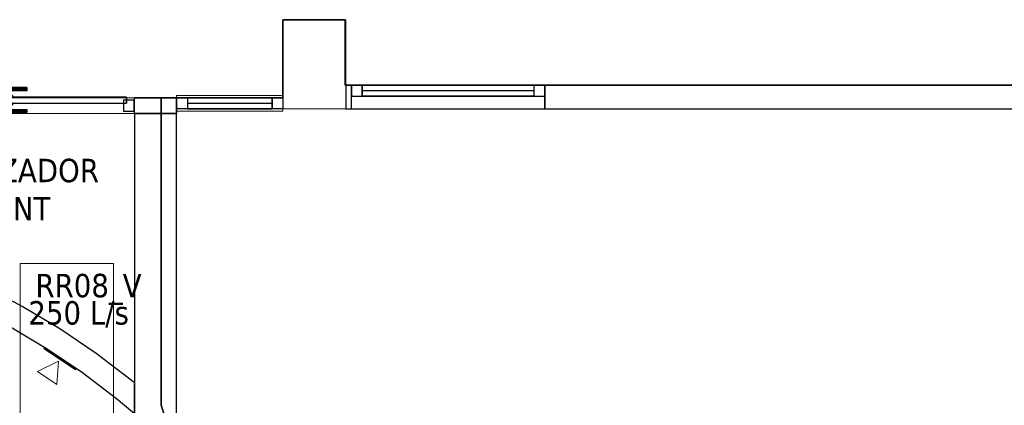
# Model space of a CAD drawing. Header units: metres. Extents: x 397.7 to 427.5, y 12.7 to 28.4.
# Tile 107 of 142: x 408.7 to 415.1, y 22.3 to 24.7. Entities that reach past the tile are written whole.
import ezdxf

# ---------------------------------------------------------------- set-up
doc = ezdxf.new("R2010")
doc.units = ezdxf.units.M
for name, color, linetype, lineweight, true_color in [('01_CARPINTERIA', 5, 'Continuous', 25, 0x0000ff), ('01_PROYECCION CARP', 7, 'Continuous', 25, 0x00007f), ('01_SUELOS', 7, 'Continuous', 25, 0x007f00)]:
    doc.layers.add(name, color=color, linetype=linetype, lineweight=lineweight, true_color=true_color)
for name, color, linetype, lineweight in [('A-COLS-____-MCUT', 7, 'Continuous', 18), ('A-COLS-____-OTLN', 7, 'Continuous', 18), ('A-DETL-____-MBND', 7, 'Continuous', 18), ('A-GENM-____-OTLN', 7, 'Continuous', 18), ('A-WALL-____-MCUT', 7, 'Continuous', 25), ('A-WALL-____-OTLN', 7, 'Continuous', 25), ('G-____-____-TEXT', 7, 'Continuous', 30), ('M-HVAC-CDFF-IDEN', 7, 'Continuous', 30), ('M-HVAC-DUCT-OTLN', 7, 'Continuous', 18)]:
    doc.layers.add(name, color=color, linetype=linetype, lineweight=lineweight)
doc.styles.add('Tahoma_2', font='tahoma.ttf', dxfattribs={"height": 0.15})

# ---------------------------------------------------------------- blocks, each defined once
blk = doc.blocks.new('Family - Pilar P2-152695-05_CLI_AIRE_P2')
at = {"layer": 'A-COLS-____-MCUT', "color": 253, "true_color": 0xaaaaaa}
for p, q in [((0.404, 0.57), (0, 0.57)), ((0, 0.57), (0, 0)), ((0.404, 0), (0.404, 0.57)), ((0, 0), (0.404, 0))]:
    blk.add_line(p, q, dxfattribs=at)
at = {"layer": 'A-COLS-____-OTLN', "color": 253, "true_color": 0xaaaaaa}
for p, q in [((0.404, 0.57), (0, 0.57)), ((0, 0.57), (0, 0)), ((0.404, 0), (0.404, 0.57)), ((0, 0), (0.404, 0))]:
    blk.add_line(p, q, dxfattribs=at)
blk = doc.blocks.new('Family - Evans P2-152708-05_CLI_AIRE_P2')
at = {"layer": 'A-WALL-____-MCUT', "color": 253, "true_color": 0xaaaaaa}
for p, q in [((5.34, 0.15), (0, 0.15)), ((5.34, 0), (5.34, 0.15)), ((6.58, 0.15), (6.58, 0)), ((6.616, 0.15), (6.58, 0.15)), ((6.616, 0), (6.616, 0.15)), ((0, 0), (5.34, 0)), ((6.58, 0), (6.616, 0))]:
    blk.add_line(p, q, dxfattribs=at)
at = {"layer": 'A-WALL-____-OTLN', "color": 253, "true_color": 0xaaaaaa}
for p, q in [((6.616, 0.15), (0, 0.15)), ((6.58, 0.15), (5.34, 0.15)), ((5.34, 0.15), (5.34, 0)), ((6.58, 0.15), (6.58, 0)), ((6.616, 0), (6.616, 0.15)), ((0, 0), (6.616, 0)), ((5.34, 0), (6.58, 0))]:
    blk.add_line(p, q, dxfattribs=at)
at = {"layer": 'A-WALL-____-OTLN', "color": 253, "lineweight": 18, "true_color": 0xaaaaaa}
blk.add_line((0, 0), (6.616, 0), dxfattribs=at)
blk = doc.blocks.new('Family - Vano de Finestra P2-152710-05_CLI_AIRE_P2')
at = {"layer": 'A-GENM-____-OTLN', "color": 253, "true_color": 0xaaaaaa}
for p, q in [((410.867, 24.3095), (410.867, 24.1595)), ((412.107, 24.3095), (410.867, 24.3095)), ((410.867, 24.3095), (410.867, 24.1595)), ((410.867, 24.3095), (412.107, 24.3095)), ((412.107, 24.1595), (412.107, 24.3095)), ((412.107, 24.3095), (412.107, 24.1595)), ((410.867, 24.1595), (412.107, 24.1595)), ((412.107, 24.1595), (410.867, 24.1595))]:
    blk.add_line(p, q, dxfattribs=at)
blk = doc.blocks.new('Family - LONDR55-XX_ZZ-ARQ-CAA-M3D-Londres55-152793-05_CLI_AIRE_P2')
at = {"layer": '01_SUELOS', "color": 9, "true_color": 0xaad4aa}
for p, q in [((12.1298, 11.6088), (12.5298, 11.6088)), ((12.5298, 11.6088), (12.1298, 11.6088)), ((12.1298, 11.1088), (12.1298, 11.6088)), ((12.1298, 11.6088), (12.1298, 11.1088)), ((12.5298, 11.6088), (12.5298, 11.1888)), ((12.5298, 11.1888), (12.5298, 11.6088)), ((12.5298, 11.1888), (12.5338, 11.1888)), ((12.5338, 11.1888), (12.5298, 11.1888)), ((12.5338, 11.1888), (19.1498, 11.1888)), ((19.1498, 11.1888), (12.5338, 11.1888)), ((11.3498, 11.1088), (12.1298, 11.1088)), ((12.1298, 11.1088), (11.3498, 11.1088)), ((11.3498, 9.1411), (11.3498, 11.1088)), ((11.3498, 11.1088), (11.3498, 9.1411)), ((11.3998, 8.988), (11.3498, 9.1411)), ((11.3498, 9.1411), (11.3998, 8.988))]:
    blk.add_line(p, q, dxfattribs=at)
blk = doc.blocks.new('Family - Evans P2-152862-05_CLI_AIRE_P2')
at = {"layer": 'A-WALL-____-MCUT', "color": 253, "true_color": 0xaaaaaa}
for p, q in [((1.9209, 0.27), (0, 0.27)), ((0, 0.27), (0, 0)), ((1.9209, 0), (1.9209, 0.27)), ((0, 0), (1.9209, 0))]:
    blk.add_line(p, q, dxfattribs=at)
at = {"layer": 'A-WALL-____-OTLN', "color": 253, "true_color": 0xaaaaaa}
for p, q in [((1.9209, 0.27), (0, 0.27)), ((0, 0.27), (0, 0)), ((1.9209, 0), (1.9209, 0.27)), ((0, 0), (1.9209, 0))]:
    blk.add_line(p, q, dxfattribs=at)
at = {"layer": 'A-WALL-____-OTLN', "color": 253, "lineweight": 18, "true_color": 0xaaaaaa}
blk.add_line((0, 0), (2.0209, 0), dxfattribs=at)
blk = doc.blocks.new('Family - LONDR55-XX_ZZ-ARQ-CAA-M3D-Londres55-152968-05_CLI_AIRE_P2')
at = {"layer": '01_CARPINTERIA', "color": 9, "true_color": 0xaaaad4}
for p, q in [((0.07, 0.07), (0, 0.07)), ((0, 0.07), (0, 0)), ((0.07, 0), (0.07, 0.07)), ((1.24, 0.07), (1.17, 0.07)), ((1.17, 0.07), (1.17, 0)), ((1.24, 0), (1.24, 0.07)), ((0, 0), (0.07, 0)), ((1.17, 0), (1.24, 0))]:
    blk.add_line(p, q, dxfattribs=at)
at = {"layer": '01_PROYECCION CARP', "color": 9, "true_color": 0xaaaad4}
for p, q in [((0, 0), (0, 0.07)), ((0.07, 0.07), (0, 0.07)), ((1.17, 0.07), (0.07, 0.07)), ((0.07, 0.07), (1.17, 0.07)), ((0.07, 0), (0.07, 0.07)), ((0.07, 0), (0.07, 0.07)), ((0.07, 0), (0.07, 0.07)), ((1.17, 0), (1.17, 0.07)), ((1.17, 0.07), (1.17, 0)), ((1.17, 0), (1.17, 0.07)), ((1.24, 0.07), (1.17, 0.07)), ((1.24, 0), (1.24, 0.07)), ((0, 0), (0.07, 0)), ((0.07, 0.035), (1.17, 0.035)), ((0.07, 0.035), (1.17, 0.035)), ((1.17, 0), (0.07, 0)), ((0.07, 0), (1.17, 0)), ((1.17, 0), (1.24, 0))]:
    blk.add_line(p, q, dxfattribs=at)
blk = doc.blocks.new('Family - Finestra P2-152969-05_CLI_AIRE_P2')
blk.add_blockref('Family - LONDR55-XX_ZZ-ARQ-CAA-M3D-Londres55-152968-05_CLI_AIRE_P2', (0, 0))
blk = doc.blocks.new('Family - LONDR55-XX_ZZ-ARQ-CAA-M3D-Londres55-152975-05_CLI_AIRE_P2')
at = {"layer": '01_CARPINTERIA', "color": 161, "true_color": 0xaaaaff}
for p, q in [((0.6894, 0.1487), (0.6894, 0.15)), ((0.6894, 0.15), (0.6894, 0.1487)), ((0.8144, 0.15), (0.6894, 0.15)), ((0.6894, 0.145), (0.6894, 0.1487)), ((0.6894, 0.1487), (0.6894, 0.145)), ((0.8131, 0.1487), (0.6894, 0.1487)), ((0.8131, 0.1487), (0.6894, 0.1487)), ((0.6894, 0.14), (0.6894, 0.145)), ((0.6894, 0.145), (0.6894, 0.14)), ((0.8094, 0.145), (0.6894, 0.145)), ((0.8094, 0.145), (0.6894, 0.145)), ((0.6894, 0.135), (0.6894, 0.14)), ((0.6894, 0.14), (0.6894, 0.135)), ((0.6894, 0.14), (0.8044, 0.14)), ((0.8044, 0.14), (0.6894, 0.14)), ((0.6894, 0.135), (0.6894, 0.1313)), ((0.6894, 0.1313), (0.6894, 0.135)), ((0.7994, 0.135), (0.6894, 0.135)), ((0.7994, 0.135), (0.6894, 0.135)), ((0.6894, 0.1313), (0.6894, 0.13)), ((0.6894, 0.13), (0.6894, 0.1313)), ((0.7958, 0.1313), (0.6894, 0.1313)), ((0.7958, 0.1313), (0.6894, 0.1313)), ((0.7944, 0.13), (0.6894, 0.13)), ((0.7944, 0.13), (0.7958, 0.1313)), ((0.7958, 0.1313), (0.7944, 0.13)), ((0.7944, 0.1), (0.7944, 0.13)), ((0.7958, 0.1313), (0.7994, 0.135)), ((0.7994, 0.135), (0.7958, 0.1313)), ((0.7958, 0.1), (0.7958, 0.1313)), ((0.7958, 0.1), (0.7958, 0.1313)), ((0.7994, 0.135), (0.8044, 0.14)), ((0.8044, 0.14), (0.7994, 0.135)), ((0.7994, 0.1), (0.7994, 0.135)), ((0.7994, 0.1), (0.7994, 0.135)), ((0.8094, 0.145), (0.8044, 0.14)), ((0.8044, 0.14), (0.8094, 0.145)), ((0.8044, 0.14), (0.8044, 0.1)), ((0.8044, 0.1), (0.8044, 0.14)), ((0.8131, 0.1487), (0.8094, 0.145)), ((0.8094, 0.145), (0.8131, 0.1487)), ((0.8094, 0.1), (0.8094, 0.145)), ((0.8094, 0.1), (0.8094, 0.145)), ((0.8144, 0.15), (0.8131, 0.1487)), ((0.8131, 0.1487), (0.8144, 0.15)), ((0.8131, 0.1), (0.8131, 0.1487)), ((0.8131, 0.1), (0.8131, 0.1487)), ((0.8144, 0.1), (0.8144, 0.15)), ((0.9268, 0.1487), (0.9254, 0.15)), ((0.9254, 0.15), (0.9254, 0.1)), ((0.9254, 0.15), (0.9268, 0.1487)), ((1.0504, 0.15), (0.9254, 0.15)), ((0.9304, 0.145), (0.9268, 0.1487)), ((0.9268, 0.1487), (0.9268, 0.1)), ((0.9268, 0.1487), (0.9268, 0.1)), ((0.9268, 0.1487), (0.9304, 0.145)), ((1.0504, 0.1487), (0.9268, 0.1487)), ((1.0504, 0.1487), (0.9268, 0.1487)), ((0.9354, 0.14), (0.9304, 0.145)), ((0.9304, 0.145), (0.9304, 0.1)), ((0.9304, 0.145), (0.9304, 0.1)), ((0.9304, 0.145), (0.9354, 0.14)), ((1.0504, 0.145), (0.9304, 0.145)), ((1.0504, 0.145), (0.9304, 0.145)), ((0.9354, 0.1), (0.9354, 0.14)), ((0.9354, 0.14), (0.9354, 0.1)), ((0.9354, 0.14), (0.9404, 0.135)), ((0.9404, 0.135), (0.9354, 0.14)), ((0.9354, 0.14), (1.0504, 0.14)), ((1.0504, 0.14), (0.9354, 0.14)), ((0.9404, 0.135), (0.9404, 0.1)), ((0.9404, 0.135), (0.9441, 0.1313)), ((0.9441, 0.1313), (0.9404, 0.135)), ((0.9404, 0.135), (0.9404, 0.1)), ((1.0504, 0.135), (0.9404, 0.135)), ((1.0504, 0.135), (0.9404, 0.135)), ((0.9441, 0.1313), (0.9441, 0.1)), ((0.9441, 0.1313), (0.9454, 0.13)), ((0.9454, 0.13), (0.9441, 0.1313)), ((0.9441, 0.1313), (0.9441, 0.1)), ((1.0504, 0.1313), (0.9441, 0.1313)), ((1.0504, 0.1313), (0.9441, 0.1313)), ((0.9454, 0.13), (0.9454, 0.1)), ((1.0504, 0.13), (0.9454, 0.13)), ((1.0504, 0.1487), (1.0504, 0.15)), ((1.0504, 0.15), (1.0504, 0.1487)), ((1.0504, 0.145), (1.0504, 0.1487)), ((1.0504, 0.1487), (1.0504, 0.145)), ((1.0504, 0.145), (1.0504, 0.14)), ((1.0504, 0.14), (1.0504, 0.145)), ((1.0504, 0.14), (1.0504, 0.135)), ((1.0504, 0.135), (1.0504, 0.14)), ((1.0504, 0.135), (1.0504, 0.1313)), ((1.0504, 0.1313), (1.0504, 0.135)), ((1.0504, 0.1313), (1.0504, 0.13)), ((1.0504, 0.13), (1.0504, 0.1313)), ((0.07, 0.07), (0, 0.07)), ((0, 0.07), (0, 0)), ((0.07, 0.07), (0, 0.07)), ((0, 0.07), (0, 0)), ((0.8694, 0.09), (0.05, 0.09)), ((0.05, 0.09), (0.05, 0.05)), ((0.8694, 0.09), (0.05, 0.09)), ((0.05, 0.09), (0.05, 0.05)), ((0.07, 0), (0.07, 0.07)), ((0.07, 0.07), (0.07, 0)), ((0.8294, 0.1), (0.7794, 0.1)), ((0.7794, 0.1), (0.8294, 0.1)), ((0.7794, 0.1), (0.7794, 0.09)), ((0.7794, 0.09), (0.7794, 0.1)), ((0.8294, 0.09), (0.7794, 0.09)), ((0.7794, 0.09), (0.8294, 0.09)), ((0.7958, 0.1), (0.7944, 0.1)), ((0.7944, 0.1), (0.7958, 0.1)), ((0.7994, 0.1), (0.7958, 0.1)), ((0.7958, 0.1), (0.7994, 0.1)), ((0.8044, 0.1), (0.7994, 0.1)), ((0.7994, 0.1), (0.8044, 0.1)), ((0.8094, 0.1), (0.8044, 0.1)), ((0.8044, 0.1), (0.8094, 0.1)), ((0.8094, 0.1), (0.8131, 0.1)), ((0.8131, 0.1), (0.8094, 0.1)), ((0.8131, 0.1), (0.8144, 0.1)), ((0.8144, 0.1), (0.8131, 0.1)), ((0.8294, 0.1), (0.8294, 0.09)), ((0.8294, 0.1), (0.8294, 0.09)), ((0.8694, 0.05), (0.8694, 0.09)), ((0.8694, 0.09), (0.8694, 0.05)), ((1.6898, 0.09), (0.8704, 0.09)), ((0.8704, 0.09), (0.8704, 0.05)), ((1.6898, 0.09), (0.8704, 0.09)), ((0.8704, 0.09), (0.8704, 0.05)), ((0.9604, 0.1), (0.9104, 0.1)), ((0.9104, 0.1), (0.9604, 0.1)), ((0.9104, 0.1), (0.9104, 0.09)), ((0.9104, 0.09), (0.9104, 0.1)), ((0.9604, 0.09), (0.9104, 0.09)), ((0.9104, 0.09), (0.9604, 0.09)), ((0.9268, 0.1), (0.9254, 0.1)), ((0.9254, 0.1), (0.9268, 0.1)), ((0.9304, 0.1), (0.9268, 0.1)), ((0.9268, 0.1), (0.9304, 0.1)), ((0.9354, 0.1), (0.9304, 0.1)), ((0.9304, 0.1), (0.9354, 0.1)), ((0.9404, 0.1), (0.9354, 0.1)), ((0.9354, 0.1), (0.9404, 0.1)), ((0.9404, 0.1), (0.9441, 0.1)), ((0.9441, 0.1), (0.9404, 0.1)), ((0.9441, 0.1), (0.9454, 0.1)), ((0.9454, 0.1), (0.9441, 0.1)), ((0.9604, 0.1), (0.9604, 0.09)), ((0.9604, 0.1), (0.9604, 0.09)), ((1.7398, 0.07), (1.6698, 0.07)), ((1.6698, 0.07), (1.6698, 0)), ((1.7398, 0.07), (1.6698, 0.07)), ((1.6698, 0.07), (1.6698, 0)), ((1.6898, 0.05), (1.6898, 0.09)), ((1.6898, 0.09), (1.6898, 0.05)), ((1.7398, 0), (1.7398, 0.07)), ((1.7398, 0.07), (1.7398, 0)), ((0, 0), (0.07, 0)), ((0, 0), (0.07, 0)), ((0.05, 0.05), (0.8694, 0.05)), ((0.05, 0.05), (0.8694, 0.05)), ((0.6894, 0.0087), (0.6894, 0.01)), ((0.6894, 0.01), (0.6894, 0.0087)), ((0.6894, 0.01), (0.7944, 0.01)), ((0.6894, 0.005), (0.6894, 0.0087)), ((0.6894, 0.0087), (0.6894, 0.005)), ((0.6894, 0.0087), (0.7958, 0.0087)), ((0.6894, 0.0087), (0.7958, 0.0087)), ((0.6894, 0), (0.6894, 0.005)), ((0.6894, 0.005), (0.6894, 0)), ((0.6894, 0.005), (0.7994, 0.005)), ((0.6894, 0.005), (0.7994, 0.005)), ((0.6894, -0.005), (0.6894, 0)), ((0.8044, 0), (0.6894, 0)), ((0.6894, 0), (0.8044, 0)), ((0.7794, 0.05), (0.8294, 0.05)), ((0.8294, 0.05), (0.7794, 0.05)), ((0.7794, 0.05), (0.7794, 0.04)), ((0.7794, 0.04), (0.7794, 0.05)), ((0.7794, 0.04), (0.8294, 0.04)), ((0.8294, 0.04), (0.7794, 0.04)), ((0.7958, 0.04), (0.7944, 0.04)), ((0.7944, 0.04), (0.7958, 0.04)), ((0.7944, 0.01), (0.7944, 0.04)), ((0.7958, 0.0087), (0.7944, 0.01)), ((0.7944, 0.01), (0.7958, 0.0087)), ((0.7994, 0.04), (0.7958, 0.04)), ((0.7958, 0.04), (0.7994, 0.04)), ((0.7958, 0.0087), (0.7958, 0.04)), ((0.7958, 0.0087), (0.7958, 0.04)), ((0.7994, 0.005), (0.7958, 0.0087)), ((0.7958, 0.0087), (0.7994, 0.005)), ((0.7994, 0.04), (0.8044, 0.04)), ((0.8044, 0.04), (0.7994, 0.04)), ((0.7994, 0.005), (0.7994, 0.04)), ((0.7994, 0.005), (0.7994, 0.04)), ((0.8044, 0), (0.7994, 0.005)), ((0.7994, 0.005), (0.8044, 0)), ((0.8044, 0.04), (0.8094, 0.04)), ((0.8094, 0.04), (0.8044, 0.04)), ((0.8044, 0.04), (0.8044, 0)), ((0.8044, 0), (0.8044, 0.04)), ((0.8094, 0.04), (0.8131, 0.04)), ((0.8131, 0.04), (0.8094, 0.04)), ((0.8094, -0.005), (0.8094, 0.04)), ((0.8094, -0.005), (0.8094, 0.04)), ((0.8131, 0.04), (0.8144, 0.04)), ((0.8144, 0.04), (0.8131, 0.04)), ((0.8131, -0.0087), (0.8131, 0.04)), ((0.8131, -0.0087), (0.8131, 0.04)), ((0.8144, -0.01), (0.8144, 0.04)), ((0.8294, 0.05), (0.8294, 0.04)), ((0.8294, 0.05), (0.8294, 0.04)), ((0.8994, 0.05), (0.8394, 0.05)), ((0.8394, 0.05), (0.8394, 0.02)), ((0.8994, 0.05), (0.8394, 0.05)), ((0.8394, 0.05), (0.8394, 0.02)), ((0.8394, 0.02), (0.8994, 0.02)), ((0.8394, 0.02), (0.8994, 0.02)), ((0.8704, 0.05), (1.6898, 0.05)), ((0.8704, 0.05), (1.6898, 0.05)), ((0.8994, 0.02), (0.8994, 0.05)), ((0.8994, 0.05), (0.8994, 0.02)), ((0.9104, 0.05), (0.9604, 0.05)), ((0.9604, 0.05), (0.9104, 0.05)), ((0.9104, 0.05), (0.9104, 0.04)), ((0.9104, 0.04), (0.9104, 0.05)), ((0.9104, 0.04), (0.9604, 0.04)), ((0.9604, 0.04), (0.9104, 0.04)), ((0.9268, 0.04), (0.9254, 0.04)), ((0.9254, 0.04), (0.9268, 0.04)), ((0.9254, 0.04), (0.9254, -0.01)), ((0.9304, 0.04), (0.9268, 0.04)), ((0.9268, 0.04), (0.9304, 0.04)), ((0.9268, 0.04), (0.9268, -0.0087)), ((0.9268, 0.04), (0.9268, -0.0087)), ((0.9304, 0.04), (0.9354, 0.04)), ((0.9354, 0.04), (0.9304, 0.04)), ((0.9304, 0.04), (0.9304, -0.005)), ((0.9304, 0.04), (0.9304, -0.005)), ((0.9304, -0.005), (0.9354, 0)), ((0.9354, 0), (0.9304, -0.005)), ((0.9354, 0.04), (0.9404, 0.04)), ((0.9404, 0.04), (0.9354, 0.04)), ((0.9354, 0), (0.9354, 0.04)), ((0.9354, 0.04), (0.9354, 0)), ((0.9404, 0.005), (0.9354, 0)), ((0.9354, 0), (0.9404, 0.005)), ((1.0504, 0), (0.9354, 0)), ((0.9354, 0), (1.0504, 0)), ((0.9404, 0.04), (0.9441, 0.04)), ((0.9441, 0.04), (0.9404, 0.04)), ((0.9404, 0.04), (0.9404, 0.005)), ((0.9404, 0.04), (0.9404, 0.005)), ((0.9441, 0.0087), (0.9404, 0.005)), ((0.9404, 0.005), (0.9441, 0.0087)), ((0.9404, 0.005), (1.0504, 0.005)), ((0.9404, 0.005), (1.0504, 0.005)), ((0.9441, 0.04), (0.9454, 0.04)), ((0.9454, 0.04), (0.9441, 0.04)), ((0.9441, 0.04), (0.9441, 0.0087)), ((0.9441, 0.04), (0.9441, 0.0087)), ((0.9454, 0.01), (0.9441, 0.0087)), ((0.9441, 0.0087), (0.9454, 0.01)), ((0.9441, 0.0087), (1.0504, 0.0087)), ((0.9441, 0.0087), (1.0504, 0.0087)), ((0.9454, 0.04), (0.9454, 0.01)), ((0.9454, 0.01), (1.0504, 0.01)), ((0.9604, 0.05), (0.9604, 0.04)), ((0.9604, 0.05), (0.9604, 0.04)), ((1.0504, 0.0087), (1.0504, 0.01)), ((1.0504, 0.01), (1.0504, 0.0087)), ((1.0504, 0.005), (1.0504, 0.0087)), ((1.0504, 0.0087), (1.0504, 0.005)), ((1.0504, 0.005), (1.0504, 0)), ((1.0504, 0), (1.0504, 0.005)), ((1.0504, 0), (1.0504, -0.005)), ((1.0504, -0.005), (1.0504, 0)), ((1.6698, 0), (1.7398, 0)), ((1.6698, 0), (1.7398, 0)), ((0.6894, 0), (0.6894, -0.005)), ((0.6894, -0.005), (0.6894, -0.0087)), ((0.6894, -0.0087), (0.6894, -0.005)), ((0.6894, -0.005), (0.8094, -0.005)), ((0.6894, -0.005), (0.8094, -0.005)), ((0.6894, -0.0087), (0.6894, -0.01)), ((0.6894, -0.01), (0.6894, -0.0087)), ((0.6894, -0.0087), (0.8131, -0.0087)), ((0.6894, -0.0087), (0.8131, -0.0087)), ((0.6894, -0.01), (0.8144, -0.01)), ((0.8044, 0), (0.8094, -0.005)), ((0.8094, -0.005), (0.8044, 0)), ((0.8094, -0.005), (0.8131, -0.0087)), ((0.8131, -0.0087), (0.8094, -0.005)), ((0.8131, -0.0087), (0.8144, -0.01)), ((0.8144, -0.01), (0.8131, -0.0087)), ((0.9254, -0.01), (0.9268, -0.0087)), ((0.9268, -0.0087), (0.9254, -0.01)), ((0.9254, -0.01), (1.0504, -0.01)), ((0.9268, -0.0087), (0.9304, -0.005)), ((0.9304, -0.005), (0.9268, -0.0087)), ((0.9268, -0.0087), (1.0504, -0.0087)), ((0.9268, -0.0087), (1.0504, -0.0087)), ((0.9304, -0.005), (1.0504, -0.005)), ((0.9304, -0.005), (1.0504, -0.005)), ((1.0504, -0.005), (1.0504, -0.0087)), ((1.0504, -0.0087), (1.0504, -0.005)), ((1.0504, -0.0087), (1.0504, -0.01)), ((1.0504, -0.01), (1.0504, -0.0087))]:
    blk.add_line(p, q, dxfattribs=at)
blk = doc.blocks.new('Family - Porta P2-152976-05_CLI_AIRE_P2')
blk.add_blockref('Family - LONDR55-XX_ZZ-ARQ-CAA-M3D-Londres55-152975-05_CLI_AIRE_P2', (0, 0))
blk = doc.blocks.new('Forma directa - LONDR55-XX_ZZ-ARQ-CAA-M3D-Londres55-152990-05_CLI_AIRE_P2')
at = {"layer": '01_CARPINTERIA', "color": 161, "true_color": 0xaaaaff}
for p, q in [((0.07, 0.07), (0, 0.07)), ((0, 0.07), (0, 0)), ((0.07, 0.07), (0, 0.07)), ((0, 0.07), (0, 0)), ((0.07, 0.07), (0.6115, 0.07)), ((0.6115, 0.07), (0.07, 0.07)), ((0.07, 0.07), (0.07, 0)), ((0.07, 0), (0.07, 0.07)), ((0.07, 0), (0.07, 0.07)), ((0.07, 0.07), (0.07, 0)), ((0.6115, 0.07), (0.6115, 0)), ((0.6115, 0.07), (0.6115, 0)), ((0.6815, 0.07), (0.6115, 0.07)), ((0.6115, 0.07), (0.6115, 0)), ((0.6815, 0.07), (0.6115, 0.07)), ((0.6115, 0.07), (0.6115, 0)), ((0.6815, 0), (0.6815, 0.07)), ((0.6815, 0.07), (0.6815, 0)), ((0, 0), (0.07, 0)), ((0, 0), (0.07, 0)), ((0.6115, 0.035), (0.07, 0.035)), ((0.6115, 0.035), (0.07, 0.035)), ((0.07, 0), (0.6115, 0)), ((0.6115, 0), (0.07, 0)), ((0.6115, 0), (0.6815, 0)), ((0.6115, 0), (0.6815, 0))]:
    blk.add_line(p, q, dxfattribs=at)
blk = doc.blocks.new('Forma directa - Porta P2-152991-05_CLI_AIRE_P2')
at = {"extrusion": (0, 0, -1), "zscale": -1, "rotation": 180}
blk.add_blockref('Forma directa - LONDR55-XX_ZZ-ARQ-CAA-M3D-Londres55-152990-05_CLI_AIRE_P2', (0, 0), dxfattribs=at)
blk = doc.blocks.new('Family - Evans P2-153004-05_CLI_AIRE_P2')
at = {"layer": 'A-WALL-____-MCUT', "color": 253, "true_color": 0xaaaaaa}
for p, q in [((1.6277, 5.1197), (1.6277, 4.9611)), ((1.8837, 5.0315), (1.6277, 5.1197)), ((1.4004, 5.0395), (1.3978, 5.0303)), ((1.3978, 5.0303), (1.5726, 4.9801)), ((1.5726, 4.9801), (1.4004, 5.0395)), ((2.1445, 4.926), (1.8837, 5.0315)), ((1.6277, 4.9611), (1.8311, 4.8909)), ((2.3993, 4.807), (2.1445, 4.926)), ((1.8311, 4.8909), (2.0846, 4.7884)), ((2.6476, 4.6748), (2.3993, 4.807)), ((2.0846, 4.7884), (2.3323, 4.6727)), ((2.3323, 4.6727), (2.5737, 4.5443)), ((2.8887, 4.5299), (2.6476, 4.6748)), ((2.5737, 4.5443), (2.808, 4.4033)), ((3.1218, 4.3725), (2.8887, 4.5299)), ((2.808, 4.4033), (3.0346, 4.2503)), ((3.3463, 4.2031), (3.1218, 4.3725)), ((3.0346, 4.2503), (3.2529, 4.0857)), ((3.3677, 4.1851), (3.3463, 4.2031)), ((3.3677, 3.9892), (3.3677, 4.1851)), ((3.2529, 4.0857), (3.4058, 3.9573)), ((3.3715, 3.9892), (3.3677, 3.9892)), ((3.4058, 3.9573), (3.3715, 3.9892))]:
    blk.add_line(p, q, dxfattribs=at)
at = {"layer": 'A-WALL-____-OTLN', "color": 253, "true_color": 0xaaaaaa}
for p, q in [((1.6277, 5.1197), (1.6277, 4.9611)), ((1.8837, 5.0315), (1.6277, 5.1197)), ((1.4004, 5.0395), (1.3978, 5.0303)), ((1.3978, 5.0303), (1.5726, 4.9801)), ((1.5726, 4.9801), (1.4004, 5.0395)), ((2.1445, 4.926), (1.8837, 5.0315)), ((1.6277, 4.9611), (1.8311, 4.8909)), ((2.3993, 4.807), (2.1445, 4.926)), ((1.8311, 4.8909), (2.0846, 4.7884)), ((2.6476, 4.6748), (2.3993, 4.807)), ((2.0846, 4.7884), (2.3323, 4.6727)), ((2.3323, 4.6727), (2.5737, 4.5443)), ((2.8887, 4.5299), (2.6476, 4.6748)), ((2.5737, 4.5443), (2.808, 4.4033)), ((3.1218, 4.3725), (2.8887, 4.5299)), ((2.808, 4.4033), (3.0346, 4.2503)), ((3.3463, 4.2031), (3.1218, 4.3725)), ((3.0346, 4.2503), (3.2529, 4.0857)), ((3.3677, 4.1851), (3.3463, 4.2031)), ((3.3677, 3.9892), (3.3677, 4.1851)), ((3.2529, 4.0857), (3.4058, 3.9573)), ((3.3715, 3.9892), (3.3677, 3.9892)), ((3.4058, 3.9573), (3.3715, 3.9892))]:
    blk.add_line(p, q, dxfattribs=at)
blk = doc.blocks.new('Family - Evans P2-153160-05_CLI_AIRE_P2')
at = {"layer": 'A-WALL-____-MCUT', "color": 253, "true_color": 0xaaaaaa}
for p, q in [((0.2716, 0.1), (0, 0.1)), ((0, 0.1), (0, 0)), ((0.2716, 0), (0.2716, 0.1)), ((0, 0), (0.2716, 0))]:
    blk.add_line(p, q, dxfattribs=at)
at = {"layer": 'A-WALL-____-OTLN', "color": 253, "true_color": 0xaaaaaa}
for p, q in [((0.2716, 0.1), (0, 0.1)), ((0, 0), (0, 0.1)), ((0.2716, 0), (0.2716, 0.1)), ((0.2716, 0), (0, 0))]:
    blk.add_line(p, q, dxfattribs=at)
at = {"layer": 'A-WALL-____-OTLN', "color": 253, "lineweight": 18, "true_color": 0xaaaaaa}
blk.add_line((0, 0), (2.14, 0), dxfattribs=at)
blk = doc.blocks.new('Family - Vano puerta-153162-05_CLI_AIRE_P2')
at = {"layer": 'A-GENM-____-OTLN', "color": 253, "true_color": 0xaaaaaa}
for p, q in [((407.7356, 24.2295), (407.7356, 24.1295)), ((409.4754, 24.2295), (407.7356, 24.2295)), ((407.7356, 24.2295), (407.7356, 24.1295)), ((407.7356, 24.2295), (409.4754, 24.2295)), ((409.4754, 24.1295), (409.4754, 24.2295)), ((409.4754, 24.2295), (409.4754, 24.1295)), ((407.7356, 24.1295), (409.4754, 24.1295)), ((409.4754, 24.1295), (407.7356, 24.1295))]:
    blk.add_line(p, q, dxfattribs=at)
blk = doc.blocks.new('Family - Vano puerta-153164-05_CLI_AIRE_P2')
at = {"layer": 'A-GENM-____-OTLN', "color": 253, "true_color": 0xaaaaaa}
for p, q in [((409.747, 24.2445), (409.747, 24.1445)), ((410.4285, 24.2445), (409.747, 24.2445)), ((409.747, 24.2445), (409.747, 24.1445)), ((409.747, 24.2445), (410.4285, 24.2445)), ((410.4285, 24.1445), (410.4285, 24.2445)), ((410.4285, 24.2445), (410.4285, 24.1445)), ((409.747, 24.1445), (410.4285, 24.1445)), ((410.4285, 24.1445), (409.747, 24.1445))]:
    blk.add_line(p, q, dxfattribs=at)
blk = doc.blocks.new('LONDR55-XX_ZZ-ARQ-CAA-M3D-Londres55_ifc-1-05_CLI_AIRE_P2')
at = {"layer": '01_CARPINTERIA', "color": 253, "lineweight": 18, "true_color": 0xaaaaaa}
blk.add_blockref('Family - Porta P2-152976-05_CLI_AIRE_P2', (407.7356, 24.1445), dxfattribs=at)
at = {"layer": '01_CARPINTERIA', "color": 253, "lineweight": 18, "true_color": 0xaaaaaa, "rotation": 180}
blk.add_blockref('Forma directa - Porta P2-152991-05_CLI_AIRE_P2', (410.4285, 24.1595), dxfattribs=at)
at = {"layer": '01_PROYECCION CARP', "color": 253, "lineweight": 18, "true_color": 0xaaaaaa, "rotation": 180}
blk.add_blockref('Family - Finestra P2-152969-05_CLI_AIRE_P2', (412.107, 24.3095), dxfattribs=at)
at = {"layer": '01_SUELOS', "color": 253, "lineweight": 18, "true_color": 0xaaaaaa}
blk.add_blockref('Family - LONDR55-XX_ZZ-ARQ-CAA-M3D-Londres55-152793-05_CLI_AIRE_P2', (398.2971, 13.1206), dxfattribs=at)
at = {"layer": 'A-COLS-____-OTLN', "color": 253, "lineweight": 18, "true_color": 0xaaaaaa}
blk.add_blockref('Family - Pilar P2-152695-05_CLI_AIRE_P2', (410.427, 24.1595), dxfattribs=at)
at = {"layer": 'A-GENM-____-OTLN', "color": 253, "lineweight": 18, "true_color": 0xaaaaaa}
for name in ['Family - Vano de Finestra P2-152710-05_CLI_AIRE_P2', 'Family - Vano puerta-153164-05_CLI_AIRE_P2', 'Family - Vano puerta-153162-05_CLI_AIRE_P2']:
    blk.add_blockref(name, (0, 0), dxfattribs=at)
at = {"layer": 'A-WALL-____-OTLN', "color": 253, "lineweight": 18, "true_color": 0xaaaaaa}
for name, p, rotation in [('Family - Evans P2-152708-05_CLI_AIRE_P2', (417.447, 24.3095), 180), ('Family - Evans P2-153160-05_CLI_AIRE_P2', (409.747, 24.2295), 180), ('Family - Evans P2-152862-05_CLI_AIRE_P2', (409.747, 22.2086), 90)]:
    blk.add_blockref(name, p, dxfattribs=dict(at, rotation=rotation))
blk.add_blockref('Family - Evans P2-153004-05_CLI_AIRE_P2', (406.1092, 18.2194), dxfattribs=at)
blk = doc.blocks.new('ZYR_03_06_04_01 Reixa Paret Retorn - RR08_V-494498-05_CLI_AIRE_P2')
at = {"layer": 'A-DETL-____-MBND', "color": 40, "true_color": 0xffbf00}
for p, q in [((0.1225, 0.002), (-0.1225, 0.002)), ((-0.1225, 0.002), (0.1225, 0.002)), ((-0.1225, 0.002), (-0.1225, 0)), ((-0.1225, 0.002), (-0.1225, 0)), ((0.1225, 0), (-0.1225, 0)), ((-0.1225, 0), (0.1225, 0)), ((0.1125, 0.01), (-0.1125, 0.01)), ((-0.1125, 0.01), (0.1125, 0.01)), ((-0.1125, 0.01), (-0.1125, 0)), ((-0.1125, 0.01), (-0.1125, 0)), ((0.1125, 0.002), (-0.1125, 0.002)), ((-0.1125, 0.002), (0.1125, 0.002)), ((-0.1125, 0.002), (-0.1125, 0)), ((-0.1125, 0.002), (-0.1125, 0)), ((0.1125, 0), (-0.1125, 0)), ((-0.1125, 0), (0.1125, 0)), ((0.1125, 0), (-0.1125, 0)), ((-0.1125, 0), (0.1125, 0)), ((0.1125, 0), (0.1125, 0.01)), ((0.1125, 0.01), (0.1125, 0)), ((0.1125, 0), (0.1125, 0.002)), ((0.1125, 0.002), (0.1125, 0)), ((0.1225, 0), (0.1225, 0.002)), ((0.1225, 0.002), (0.1225, 0)), ((0, -0.015), (-0.075, -0.1449)), ((0, -0.015), (0.075, -0.1449)), ((0.075, -0.1449), (-0.075, -0.1449))]:
    blk.add_line(p, q, dxfattribs=at)

msp = doc.modelspace()

# ---------------------------------------------------------------- linework, layer by layer
at = {"layer": 'M-HVAC-DUCT-OTLN', "color": 40, "true_color": 0xffbf00}
for p, q in [((408.7432, 23.1675), (409.3432, 23.1675)), ((408.7432, 21.7106), (408.7432, 23.1675)), ((409.3432, 23.1675), (409.3432, 21.7106))]:
    msp.add_line(p, q, dxfattribs=at)

# ---------------------------------------------------------------- block references
at = {"lineweight": 5}
msp.add_blockref('LONDR55-XX_ZZ-ARQ-CAA-M3D-Londres55_ifc-1-05_CLI_AIRE_P2', (0, 0), dxfattribs=at)
at = {"layer": 'A-DETL-____-MBND', "color": 40, "true_color": 0xffbf00, "rotation": 326.0682648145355}
msp.add_blockref('ZYR_03_06_04_01 Reixa Paret Retorn - RR08_V-494498-05_CLI_AIRE_P2', (408.9981, 22.5557), dxfattribs=at)

# ---------------------------------------------------------------- texts
at = {"layer": 'G-____-____-TEXT', "char_height": 0.15, "attachment_point": 1, "style": 'Tahoma_2'}
for s, insert, width in [(' CLIMATITZADOR ', (407.7358, 23.839), 2.004219), ('EXISTENT', (408.0797, 23.5942), 1.094303)]:
    msp.add_mtext(s, dxfattribs=dict(at, insert=insert, width=width))
at = {"layer": 'M-HVAC-CDFF-IDEN', "char_height": 0.15, "attachment_point": 1, "style": 'Tahoma_2'}
for s, insert, width in [('RR08_V', (408.8418, 23.1022), 0.84578), ('250 L/s', (408.7967, 22.9275), 0.793671)]:
    msp.add_mtext(s, dxfattribs=dict(at, insert=insert, width=width))

doc.saveas('drawing.dxf')
